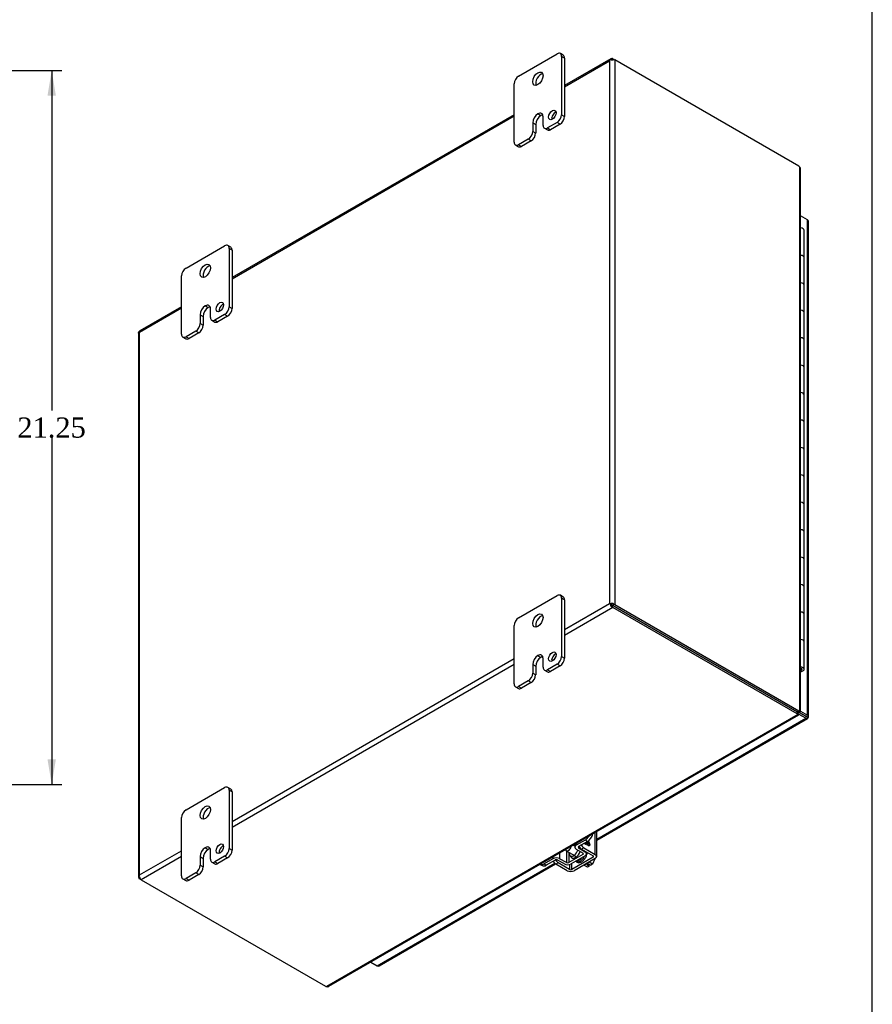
# Model space of a CAD drawing. Header units: inches. Extents: x 0 to 120, y -1 to 80.
# Tile 61 of 64: x 94 to 120, y 22 to 51. Entities that reach past the tile are written whole.
import ezdxf
from ezdxf.enums import TextEntityAlignment as Align

# ---------------------------------------------------------------- set-up
doc = ezdxf.new("R2010")
doc.units = ezdxf.units.IN
doc.header["$MEASUREMENT"] = 0
for name, color, linetype in [('COM51497', 7, 'Continuous'), ('COM51498', 7, 'Continuous'), ('COM55380', 7, 'Continuous'), ('COM55430', 7, 'Continuous'), ('COM55516', 7, 'Continuous'), ('Default', 7, 'Continuous'), ('FET07752', 7, 'Continuous'), ('SCC19011', 7, 'Continuous'), ('SPR20280', 7, 'Continuous'), ('WAF25367', 7, 'Continuous')]:
    doc.layers.add(name, color=color, linetype=linetype)
doc.styles.add('SEACAD_Times_New_Roman', font='times.ttf')
doc.dimstyles.new('HAMMOND_(STH_-_120x80)', dxfattribs={"dimtxt": 0.6, "dimasz": 0.75, "dimexe": 0.3, "dimexo": 0.3, "dimgap": 0.15, "dimtad": 0, "dimtih": 1, "dimtoh": 1, "dimzin": 0, "dimdsep": 46, "dimtxsty": 'SEACAD_Times_New_Roman', "dimblk1": '_SE_FILLED', "dimblk2": '_SE_FILLED', "dimsah": 1, "dimcen": 0.3, "dimadec": 0, "dimazin": 0, "dimtfac": 0.8, "dimtofl": 0, "dimtmove": 1, "dimatfit": 3, "dimfxl": 1, "dimtolj": 1, "dimtzin": 0, "dimarcsym": 0})

# ---------------------------------------------------------------- blocks, each defined once
blk = doc.blocks.new('SE1')
at = {"layer": 'COM51497', "color": 7, "linetype": 'Continuous'}
for p, q in [((111.497, 26.552), (111.497, 27.209)), ((111.539, 26.493), (111.539, 27.233)), ((111.156, 26.749), (111.089, 26.71)), ((111.089, 26.71), (111.43, 26.513)), ((111.156, 26.749), (111.497, 26.552)), ((111.29, 26.813), (111.288, 26.838)), ((111.43, 26.474), (110.799, 26.11)), ((111.497, 26.435), (110.867, 26.071)), ((111.43, 26.513), (111.43, 26.474)), ((110.39, 26.307), (110.323, 26.268)), ((110.664, 26.071), (110.323, 26.268)), ((110.732, 26.11), (110.39, 26.307)), ((110.732, 26.257), (110.732, 26.11)), ((110.799, 26.11), (110.799, 26.288))]:
    blk.add_line(p, q, dxfattribs=at)
for centre, major_axis, start_param, end_param in [((111.089, 26.812), (0.062, -0.108), 4.489942, 5.497787), ((111.156, 26.851), (-0.062, 0.108), 1.348349, 2.356194), ((110.39, 26.409), (-0.062, 0.108), 1.365726, 2.356194), ((111.115, 26.528), (0.07, 0.122), 3.936158, 4.423993), ((111.396, 26.493), (-0.048, 0), 2.356194, 3.926991), ((111.396, 26.493), (-0.143, 0), 2.356194, 3.926991), ((110.323, 26.37), (0.062, -0.108), 4.489942, 5.497787), ((110.766, 26.13), (-0.048, 0), 0.785398, 2.356194), ((110.766, 26.13), (-0.143, 0), 0.785398, 2.356194)]:
    blk.add_ellipse(centre, major_axis=major_axis, ratio=0.57735, start_param=start_param, end_param=end_param, dxfattribs=at)
for points, knots in [([(111.248, 26.941), (111.256, 26.931), (111.262, 26.92), (111.265, 26.909), (111.269, 26.899), (111.271, 26.889), (111.271, 26.863), (111.266, 26.852), (111.255, 26.847), (111.245, 26.841), (111.231, 26.843), (111.204, 26.859), (111.194, 26.868), (111.185, 26.879), (111.181, 26.883), (111.177, 26.888), (111.174, 26.893)], [0, 0, 0, 0, 0.0478484, 0.0478484, 0.0478484, 0.0912335, 0.0912335, 0.1674673, 0.1674673, 0.1674673, 0.2514891, 0.2514891, 0.3073077, 0.3073077, 0.3073077, 0.3305068, 0.3305068, 0.3305068, 0.3305068]), ([(111.188, 26.901), (111.195, 26.892), (111.203, 26.885), (111.226, 26.872), (111.235, 26.87), (111.242, 26.874), (111.249, 26.877), (111.252, 26.884), (111.252, 26.907), (111.249, 26.918), (111.242, 26.93), (111.241, 26.931), (111.241, 26.931)], [0.3977289, 0.3977289, 0.3977289, 0.3977289, 0.5092001, 0.5092001, 0.6399321, 0.6399321, 0.6399321, 0.7628124, 0.7628124, 0.8814062, 0.8814062, 0.8858167, 0.8858167, 0.8858167, 0.8858167]), ([(111.188, 26.901), (111.194, 26.892), (111.203, 26.884), (111.225, 26.872), (111.234, 26.87), (111.241, 26.873), (111.243, 26.874), (111.245, 26.876), (111.247, 26.878)], [0.3977289, 0.3977289, 0.3977289, 0.3977289, 0.5092001, 0.5092001, 0.6399321, 0.6399321, 0.6399321, 0.6789667, 0.6789667, 0.6789667, 0.6789667]), ([(111.247, 26.941), (111.255, 26.93), (111.261, 26.92), (111.265, 26.909), (111.268, 26.898), (111.27, 26.888), (111.27, 26.866), (111.267, 26.856), (111.26, 26.85)], [0, 0, 0, 0, 0.0478484, 0.0478484, 0.0478484, 0.0912335, 0.0912335, 0.1520886, 0.1520886, 0.1520886, 0.1520886]), ([(111.288, 26.838), (111.296, 26.836), (111.302, 26.835), (111.306, 26.837), (111.312, 26.84), (111.315, 26.847), (111.315, 26.864), (111.313, 26.872), (111.31, 26.881), (111.305, 26.891), (111.297, 26.901), (111.288, 26.911), (111.279, 26.921), (111.265, 26.931), (111.248, 26.941)], [0, 0, 0, 0, 0.153649, 0.153649, 0.153649, 0.336794, 0.336794, 0.482815, 0.482815, 0.482815, 0.688895, 0.688895, 0.688895, 1, 1, 1, 1]), ([(111.262, 26.956), (111.284, 26.941), (111.301, 26.924), (111.313, 26.907), (111.326, 26.887), (111.333, 26.866), (111.333, 26.829), (111.329, 26.818), (111.321, 26.813), (111.314, 26.807), (111.303, 26.807), (111.29, 26.813)], [0.6790977, 0.6790977, 0.6790977, 0.6790977, 0.7740136, 0.7740136, 0.7740136, 0.8654722, 0.8654722, 0.932923, 0.932923, 0.932923, 1, 1, 1, 1]), ([(111.262, 26.956), (111.284, 26.94), (111.301, 26.924), (111.312, 26.906), (111.325, 26.886), (111.332, 26.866), (111.332, 26.829), (111.328, 26.818), (111.321, 26.812), (111.318, 26.811), (111.316, 26.81), (111.313, 26.809)], [0.6795626, 0.6795626, 0.6795626, 0.6795626, 0.7740136, 0.7740136, 0.7740136, 0.8654722, 0.8654722, 0.932923, 0.932923, 0.932923, 0.9515688, 0.9515688, 0.9515688, 0.9515688]), ([(111.287, 26.838), (111.295, 26.835), (111.302, 26.835), (111.305, 26.837), (111.307, 26.838), (111.309, 26.839), (111.311, 26.841)], [0, 0, 0, 0, 0.1536487, 0.1536487, 0.1536487, 0.2165078, 0.2165078, 0.2165078, 0.2165078])]:
    blk.add_open_spline(points, degree=3, knots=knots, dxfattribs=at)
at = {"layer": 'COM51498', "color": 7, "linetype": 'Continuous'}
for p, q in [((111.196, 26.983), (110.933, 26.831)), ((111.263, 26.945), (111.196, 26.983)), ((110.891, 26.859), (110.891, 26.773)), ((110.931, 26.716), (111.132, 26.595)), ((110.933, 26.883), (110.933, 26.831)), ((110.999, 26.792), (110.999, 26.754)), ((110.999, 26.754), (111.2, 26.634)), ((111.263, 26.945), (111, 26.793)), ((110.235, 26.429), (109.972, 26.277)), ((110.303, 26.39), (110.039, 26.238)), ((110.235, 26.481), (110.235, 26.429)), ((110.578, 26.274), (110.37, 26.39)), ((110.436, 26.596), (110.436, 26.43)), ((110.644, 26.314), (110.436, 26.43)), ((110.644, 26.659), (110.644, 26.314)), ((110.711, 26.62), (110.711, 26.314)), ((111.131, 26.557), (110.711, 26.314)), ((110.757, 26.509), (110.809, 26.479)), ((111.198, 26.518), (110.778, 26.275)), ((111.131, 26.596), (111.131, 26.557)), ((111.2, 26.646), (111.2, 26.634)), ((111.24, 26.576), (111.24, 26.623)), ((109.854, 26.26), (109.914, 26.226)), ((109.972, 26.277), (110.039, 26.238))]:
    blk.add_line(p, q, dxfattribs=at)
for centre, major_axis, start_param, end_param in [((111.196, 27.188), (-0.125, -0.217), 0.785398, 1.512746), ((111.263, 27.149), (0.125, 0.217), 3.926991, 5.122069), ((110.854, 26.678), (-0.098, -0.169), 0, 1.937133), ((110.854, 26.678), (-0.098, -0.169), 3.658319, 4.036436), ((111.034, 26.773), (0.143, 0), 2.356194, 3.909538), ((111.034, 26.773), (0.048, 0), 2.356194, 3.909538), ((110.336, 26.371), (0.143, 0), 0.802851, 2.356194), ((110.336, 26.371), (0.048, 0), 0.802851, 2.356194), ((110.854, 26.678), (-0.098, -0.169), 5.388342, 6.283185), ((110.921, 26.64), (0.097, 0.169), 3.906326, 5.072215), ((111.097, 26.576), (-0.048, 0), 2.356194, 3.909538), ((111.097, 26.576), (-0.143, 0), 2.356194, 3.909538), ((109.972, 26.481), (0.125, 0.217), 3.199643, 3.926991), ((110.039, 26.442), (0.125, 0.217), 3.141593, 3.926991), ((110.677, 26.334), (0.143, 0), 3.944444, 5.497787), ((110.677, 26.334), (0.048, 0), 3.944444, 5.497787)]:
    blk.add_ellipse(centre, major_axis=major_axis, ratio=0.57735, start_param=start_param, end_param=end_param, dxfattribs=at)
at = {"layer": 'COM55380', "color": 7, "linetype": 'Continuous'}
for p, q in [((111.956, 50.232), (110.584, 49.44)), ((110.584, 49.404), (111.922, 50.176)), ((111.922, 50.176), (111.922, 34.023)), ((112.001, 50.244), (112.01, 50.208)), ((112.024, 50.235), (112.075, 50.206)), ((117.555, 47.041), (112.075, 50.206)), ((112.075, 50.206), (112.075, 33.993)), ((109.081, 48.573), (100.684, 43.725)), ((100.684, 43.688), (109.081, 48.536)), ((117.579, 47.023), (117.579, 30.82)), ((117.61, 30.802), (117.61, 46.953)), ((97.932, 42.099), (99.182, 42.821)), ((99.182, 42.857), (97.943, 42.142)), ((97.901, 42.069), (97.901, 25.889)), ((97.932, 25.946), (97.932, 42.099)), ((110.584, 33.25), (111.922, 34.023)), ((111.973, 33.993), (111.922, 34.023)), ((112.049, 34.004), (112.016, 33.969)), ((112.024, 33.905), (110.584, 33.074)), ((112.001, 33.922), (112.016, 33.968)), ((112.016, 33.968), (112.015, 33.969)), ((112.016, 33.969), (112.015, 33.969)), ((112.016, 33.969), (112.024, 33.964)), ((112.016, 33.968), (112.024, 33.964)), ((112.024, 33.964), (117.504, 30.8)), ((117.504, 30.8), (112.024, 33.964)), ((117.504, 30.741), (112.024, 33.905)), ((112.075, 33.993), (117.555, 30.829)), ((100.684, 27.535), (109.081, 32.383)), ((109.081, 32.206), (100.684, 27.358)), ((117.504, 30.8), (117.555, 30.829)), ((117.504, 30.8), (117.504, 30.741)), ((117.524, 30.784), (117.524, 30.725)), ((117.528, 30.791), (117.579, 30.82)), ((117.579, 30.795), (117.57, 30.8)), ((117.578, 30.802), (117.609, 30.804)), ((117.524, 30.725), (103.492, 22.624)), ((103.568, 22.631), (117.555, 30.707)), ((117.545, 30.737), (117.536, 30.743)), ((117.539, 30.735), (117.553, 30.707)), ((97.932, 25.946), (99.182, 26.667)), ((99.182, 26.491), (97.983, 25.799)), ((97.913, 25.843), (97.949, 25.854)), ((97.983, 25.799), (97.932, 25.828)), ((97.983, 25.799), (103.464, 22.635))]:
    blk.add_line(p, q, dxfattribs=at)
for centre, radius, start, end in [((117.528, 46.959), 0.0821, 6.8927, 51.6499), ((117.487, 46.954), 0.123, 359.5787, 6.8242), ((117.716, 30.816), 0.195, 191.4405, 204.7226), ((117.596, 30.608), 0.195, 95.2774, 108.5595), ((117.552, 30.733), 0.0914, 51.3768, 73.1508), ((117.59, 30.797), 0.0977, 227.5595, 247.9128), ((103.522, 22.7), 0.0821, 248.3501, 293.1073), ((103.506, 22.737), 0.123, 293.1758, 300.4213)]:
    blk.add_arc(centre, radius, start, end, dxfattribs=at)
for centre, major_axis, ratio, start_param, end_param in [((111.998, 50.132), (0.076, 0.132), 0.578244, 1.255497, 1.571573), ((111.998, 50.132), (0.076, 0.132), 0.578244, 1.253943, 1.570019), ((112.024, 50.147), (-0.054, 0.0935), 0.57735, 5.497787, 5.796063), ((111.998, 50.161), (0.108, 0), 0.57735, 0.785398, 1.083674), ((117.555, 46.96), (-0.05, 0.0866), 0.57735, 5.157016, 5.497787), ((98.009, 42.055), (-0.108, 0.062), 0.001341, -0.784626, -0.46855), ((98.009, 42.055), (-0.108, 0.062), 0.001341, 0.46855, 0.784626), ((111.998, 33.979), (-0.108, 0.062), 0.001341, 0.784626, 1.100702), ((111.998, 33.979), (-0.108, 0.062), 0.001341, -1.100702, -0.784626), ((111.998, 33.949), (0.108, 0), 0.57735, 0.785398, 1.083674), ((111.998, 33.979), (-0.0359, 0.0208), 0.001341, 0.784626, 1.340728), ((111.998, 33.979), (-0.036, 0.0207), 0.001341, -1.340728, -0.784626), ((112.024, 33.993), (0.054, -0.0935), 0.57735, 5.199511, 5.497787), ((111.998, 33.979), (0.0359, -0.0208), 0.001341, -1.096604, -0.78617), ((111.998, 33.979), (0.036, -0.0207), 0.001341, 0.78617, 1.096604), ((117.504, 30.881), (0.05, -0.0866), 0.57735, 5.497787, 5.838558), ((117.433, 30.759), (0.1, 0), 0.57735, 0.444627, 0.785398), ((117.555, 30.911), (0.05, -0.0866), 0.57735, 5.497787, 5.838558), ((117.433, 30.7), (0.1, 0), 0.57735, 0.444627, 0.785398), ((98.009, 25.902), (-0.076, -0.132), 0.578244, 4.713166, 5.029242), ((98.009, 25.902), (-0.076, -0.132), 0.578244, 4.711612, 5.027688), ((98.009, 25.873), (-0.108, 0), 0.57735, 0.487122, 0.785398), ((97.983, 25.887), (0.054, -0.0935), 0.57735, 5.199511, 5.497787), ((103.535, 22.676), (-0.1, 0), 0.57735, 0.785398, 1.126169)]:
    blk.add_ellipse(centre, major_axis=major_axis, ratio=ratio, start_param=start_param, end_param=end_param, dxfattribs=at)
for points, knots in [([(112.001, 50.244), (111.996, 50.243), (111.992, 50.242), (111.983, 50.241), (111.979, 50.24), (111.971, 50.238), (111.968, 50.237), (111.961, 50.235), (111.958, 50.234), (111.951, 50.23), (111.948, 50.227), (111.946, 50.222), (111.946, 50.22), (111.946, 50.217), (111.947, 50.216), (111.949, 50.215)], [0, 0, 0, 0, 0.125, 0.125, 0.25, 0.25, 0.375, 0.375, 0.5, 0.5, 0.75, 0.75, 0.875, 0.875, 1, 1, 1, 1]), ([(111.949, 50.215), (111.952, 50.213), (111.956, 50.212), (111.963, 50.21), (111.968, 50.209), (111.976, 50.208), (111.981, 50.208), (111.99, 50.207), (111.995, 50.207), (112.009, 50.207), (112.019, 50.208), (112.031, 50.209), (112.036, 50.21), (112.043, 50.213), (112.046, 50.214), (112.049, 50.217)], [0, 0, 0, 0, 0.125, 0.125, 0.25, 0.25, 0.375, 0.375, 0.5, 0.5, 0.75, 0.75, 0.875, 0.875, 1, 1, 1, 1]), ([(97.901, 42.068), (97.901, 42.073), (97.902, 42.079), (97.905, 42.09), (97.906, 42.094), (97.909, 42.102), (97.911, 42.106), (97.912, 42.111)], [0.5132565, 0.5132565, 0.5132565, 0.5132565, 0.75, 0.75, 0.875, 0.875, 1, 1, 1, 1]), ([(97.913, 42.111), (97.916, 42.115), (97.919, 42.118), (97.924, 42.125), (97.927, 42.128), (97.932, 42.133), (97.935, 42.136), (97.94, 42.14), (97.942, 42.141), (97.944, 42.143)], [0, 0, 0, 0, 0.125, 0.125, 0.25, 0.25, 0.375, 0.375, 0.486229, 0.486229, 0.486229, 0.486229]), ([(111.949, 34.007), (111.947, 34.002), (111.946, 33.998), (111.946, 33.988), (111.946, 33.984), (111.947, 33.974), (111.948, 33.97), (111.951, 33.961), (111.954, 33.956), (111.961, 33.944), (111.967, 33.937), (111.979, 33.929), (111.983, 33.927), (111.992, 33.923), (111.996, 33.922), (112.001, 33.922)], [0, 0, 0, 0, 0.125, 0.125, 0.25, 0.25, 0.375, 0.375, 0.5, 0.5, 0.75, 0.75, 0.875, 0.875, 1, 1, 1, 1]), ([(112.049, 34.004), (112.046, 34.008), (112.043, 34.012), (112.036, 34.018), (112.031, 34.02), (112.023, 34.024), (112.018, 34.026), (112.009, 34.028), (112.004, 34.028), (111.99, 34.029), (111.981, 34.027), (111.968, 34.022), (111.964, 34.019), (111.956, 34.014), (111.952, 34.011), (111.949, 34.007)], [0, 0, 0, 0, 0.125, 0.125, 0.25, 0.25, 0.375, 0.375, 0.5, 0.5, 0.75, 0.75, 0.875, 0.875, 1, 1, 1, 1]), ([(111.99, 33.983), (111.989, 33.98), (111.99, 33.977), (111.993, 33.972), (111.995, 33.97), (112.001, 33.968), (112.004, 33.968), (112.009, 33.968), (112.012, 33.968), (112.015, 33.969)], [0, 0, 0, 0, 0.25, 0.25, 0.5, 0.5, 0.75, 0.75, 1, 1, 1, 1]), ([(112.015, 33.969), (112.014, 33.972), (112.013, 33.974), (112.01, 33.979), (112.008, 33.982), (112.004, 33.985), (112.001, 33.987), (111.995, 33.987), (111.992, 33.985), (111.99, 33.983)], [0, 0, 0, 0, 0.25, 0.25, 0.5, 0.5, 0.75, 0.75, 1, 1, 1, 1]), ([(117.522, 30.771), (117.524, 30.773), (117.525, 30.774), (117.526, 30.779), (117.525, 30.781), (117.524, 30.784)], [0, 0, 0, 0, 0.5, 0.5, 1, 1, 1, 1]), ([(117.534, 30.793), (117.534, 30.792), (117.533, 30.792), (117.532, 30.792), (117.53, 30.791), (117.529, 30.791), (117.528, 30.791)], [0.5736269, 0.5736269, 0.5736269, 0.5736269, 0.6499752, 0.7697258, 0.8863272, 1, 1, 1, 1]), ([(117.579, 30.795), (117.59, 30.795), (117.599, 30.796), (117.61, 30.799), (117.612, 30.802), (117.609, 30.804)], [0, 0, 0, 0, 0.5, 0.5, 1, 1, 1, 1]), ([(117.556, 30.708), (117.557, 30.709), (117.557, 30.711), (117.555, 30.719), (117.552, 30.728), (117.545, 30.737)], [0.2499834, 0.2499834, 0.2499834, 0.2499834, 0.5, 0.5, 1, 1, 1, 1]), ([(97.912, 25.903), (97.911, 25.904), (97.909, 25.904), (97.906, 25.903), (97.905, 25.902), (97.903, 25.9), (97.902, 25.898), (97.901, 25.894), (97.901, 25.891), (97.901, 25.883), (97.902, 25.876), (97.906, 25.865), (97.907, 25.861), (97.91, 25.852), (97.912, 25.848), (97.913, 25.843)], [0, 0, 0, 0, 0.125, 0.125, 0.25, 0.25, 0.375, 0.375, 0.5, 0.5, 0.75, 0.75, 0.875, 0.875, 1, 1, 1, 1]), ([(97.961, 25.816), (97.962, 25.819), (97.962, 25.823), (97.96, 25.83), (97.958, 25.834), (97.955, 25.842), (97.953, 25.847), (97.949, 25.855), (97.947, 25.859), (97.94, 25.871), (97.935, 25.879), (97.927, 25.89), (97.924, 25.893), (97.919, 25.899), (97.916, 25.901), (97.913, 25.903)], [0, 0, 0, 0, 0.125, 0.125, 0.25, 0.25, 0.375, 0.375, 0.5, 0.5, 0.75, 0.75, 0.875, 0.875, 1, 1, 1, 1])]:
    blk.add_open_spline(points, degree=3, knots=knots, dxfattribs=at)
for points in [[(111.99, 33.983), (111.978, 33.99), (111.964, 33.999), (111.949, 34.007)], [(111.99, 33.983), (111.978, 33.99), (111.964, 33.999), (111.949, 34.007)], [(117.553, 30.707), (117.554, 30.706), (117.555, 30.706), (117.555, 30.707)]]:
    blk.add_open_spline(points, degree=3, dxfattribs=at)
at = {"layer": 'COM55430', "color": 7, "linetype": 'Continuous'}
for p, q in [((117.816, 45.444), (117.61, 45.562)), ((117.816, 30.697), (117.816, 45.444)), ((117.847, 30.653), (117.847, 45.4)), ((117.283, 30.928), (117.283, 30.928)), ((117.299, 30.918), (117.299, 30.919)), ((117.544, 30.795), (117.765, 30.668)), ((117.765, 30.668), (117.544, 30.795)), ((117.61, 30.816), (117.816, 30.697)), ((111.539, 27.015), (117.765, 30.609)), ((111.539, 26.978), (117.819, 30.604)), ((117.765, 30.609), (117.547, 30.735)), ((117.765, 30.668), (117.765, 30.668)), ((117.765, 30.668), (117.765, 30.668)), ((117.765, 30.668), (117.816, 30.638)), ((117.837, 30.626), (117.765, 30.668)), ((117.837, 30.626), (117.765, 30.668)), ((105.006, 23.243), (110.291, 26.294)), ((105.06, 23.237), (110.317, 26.272)), ((104.816, 23.352), (105.006, 23.243))]:
    blk.add_line(p, q, dxfattribs=at)
for centre, major_axis, ratio, start_param, end_param in [((117.739, 45.4), (-0.108, 0), 0.57735, 3.141593, 3.926991), ((117.739, 30.682), (-0.036, 0.0207), 0.000948, 2.356741, 3.927537), ((117.739, 30.682), (-0.036, 0.0208), 0.000948, 2.355648, 3.926445), ((117.765, 30.697), (-0.054, 0.0935), 0.57735, 2.356194, 3.587154), ((117.739, 30.653), (-0.108, 0), 0.57735, 2.696031, 3.926991), ((117.739, 30.682), (0.108, -0.062), 0.000948, -0.784852, -0.445015), ((117.739, 30.682), (0.108, -0.062), 0.000948, 0.445015, 0.784852), ((105.006, 23.331), (-0.054, 0.0935), 0.57735, 2.356194, 3.141593)]:
    blk.add_ellipse(centre, major_axis=major_axis, ratio=ratio, start_param=start_param, end_param=end_param, dxfattribs=at)
at = {"layer": 'COM55516', "color": 7, "linetype": 'Continuous'}
for p, q in [((117.716, 44.318), (117.716, 45.134)), ((117.716, 43.501), (117.716, 44.318)), ((117.716, 42.685), (117.716, 43.501)), ((117.716, 41.868), (117.716, 42.685)), ((117.716, 41.052), (117.716, 41.868)), ((117.716, 40.235), (117.716, 41.052)), ((117.716, 39.419), (117.716, 40.235)), ((117.716, 38.602), (117.716, 39.419)), ((117.716, 37.786), (117.716, 38.602)), ((117.716, 36.969), (117.716, 37.786)), ((117.716, 36.153), (117.716, 36.969)), ((117.716, 35.336), (117.716, 36.153)), ((117.716, 34.52), (117.716, 35.336)), ((117.716, 33.703), (117.716, 34.52)), ((117.716, 32.887), (117.716, 33.703)), ((117.716, 32.07), (117.716, 32.887)), ((117.61, 32.032), (117.638, 32.048)), ((117.682, 32.022), (117.61, 31.981)), ((117.638, 32.048), (117.638, 32.052)), ((117.649, 32.07), (117.649, 32.083))]:
    blk.add_line(p, q, dxfattribs=at)
for centre, major_axis, start_param, end_param in [((117.599, 45.134), (-0.117, 0), 3.141593, 4.617148), ((117.599, 44.318), (0.117, 0), 0, 1.475555), ((117.599, 44.318), (-0.117, 0), 3.141593, 4.617148), ((117.599, 43.501), (0.117, 0), 0, 1.475555), ((117.599, 43.501), (-0.117, 0), 3.141593, 4.617148), ((117.599, 42.685), (0.117, 0), 0, 1.475555), ((117.599, 42.685), (-0.117, 0), 3.141593, 4.617148), ((117.599, 41.868), (0.117, 0), 0, 1.475555), ((117.599, 41.868), (-0.117, 0), 3.141593, 4.617148), ((117.599, 41.052), (0.117, 0), 0, 1.475555), ((117.599, 41.052), (-0.117, 0), 3.141593, 4.617148), ((117.599, 40.235), (0.117, 0), 0, 1.475555), ((117.599, 40.235), (-0.117, 0), 3.141593, 4.617148), ((117.599, 39.419), (0.117, 0), 0, 1.475555), ((117.599, 39.419), (-0.117, 0), 3.141593, 4.617148), ((117.599, 38.602), (0.117, 0), 0, 1.475555), ((117.599, 38.602), (-0.117, 0), 3.141593, 4.617148), ((117.599, 37.786), (0.117, 0), 0, 1.475555), ((117.599, 37.786), (-0.117, 0), 3.141593, 4.617148), ((117.599, 36.969), (0.117, 0), 0, 1.475555), ((117.599, 36.969), (-0.117, 0), 3.141593, 4.617148), ((117.599, 36.153), (0.117, 0), 0, 1.475555), ((117.599, 36.153), (-0.117, 0), 3.141593, 4.617148), ((117.599, 35.336), (0.117, 0), 0, 1.475555), ((117.599, 35.336), (-0.117, 0), 3.141593, 4.617148), ((117.599, 34.52), (0.117, 0), 0, 1.475555), ((117.599, 34.52), (-0.117, 0), 3.141593, 4.617148), ((117.599, 33.703), (0.117, 0), 0, 1.475555), ((117.599, 33.703), (-0.117, 0), 3.141593, 4.617148), ((117.599, 32.887), (0.117, 0), 0, 1.475555), ((117.599, 32.887), (-0.117, 0), 3.141593, 4.617148), ((117.599, 32.07), (0.117, 0), -0.785398, 1.475555), ((117.599, 32.07), (0.055, 0), -0.785398, 1.367093), ((117.599, 32.07), (0.05, 0), 0, 1.34639), ((117.599, 32.07), (0.05, 0), 4.936795, 6.283185)]:
    blk.add_ellipse(centre, major_axis=major_axis, ratio=0.57735, start_param=start_param, end_param=end_param, dxfattribs=at)
at = {"layer": 'FET07752', "color": 7, "linetype": 'Continuous'}
for p, q in [((109.214, 49.722), (110.363, 50.385)), ((110.545, 50.343), (110.457, 50.394)), ((110.496, 50.309), (110.496, 48.573)), ((110.584, 50.258), (110.496, 50.309)), ((110.584, 50.258), (110.584, 48.522)), ((109.081, 47.757), (109.081, 49.492)), ((109.789, 48.599), (109.788, 48.598)), ((109.788, 48.598), (109.877, 48.547)), ((109.789, 48.599), (109.877, 48.548)), ((109.877, 48.548), (109.877, 48.547)), ((109.943, 48.254), (109.943, 48.51)), ((110.496, 48.573), (110.584, 48.522)), ((109.634, 48.331), (109.634, 48.076)), ((109.634, 48.331), (109.723, 48.28)), ((109.634, 48.076), (109.723, 48.025)), ((109.723, 48.28), (109.723, 48.025)), ((109.982, 48.169), (110.07, 48.118)), ((110.363, 48.344), (110.076, 48.178)), ((110.076, 48.178), (110.164, 48.127)), ((110.451, 48.293), (110.164, 48.127)), ((110.451, 48.293), (110.363, 48.344)), ((109.502, 47.847), (109.214, 47.68)), ((109.59, 47.796), (109.302, 47.629)), ((109.59, 47.796), (109.502, 47.847)), ((109.12, 47.671), (109.209, 47.62)), ((109.214, 47.68), (109.302, 47.629)), ((99.314, 44.006), (100.464, 44.67)), ((100.646, 44.628), (100.557, 44.679)), ((100.596, 44.593), (100.596, 42.858)), ((100.684, 44.542), (100.596, 44.593)), ((100.684, 44.542), (100.684, 42.807)), ((99.182, 42.042), (99.182, 43.777)), ((99.889, 42.883), (99.889, 42.883)), ((99.889, 42.883), (99.978, 42.832)), ((99.889, 42.883), (99.977, 42.832)), ((99.978, 42.832), (99.977, 42.832)), ((100.043, 42.539), (100.043, 42.794)), ((100.596, 42.858), (100.684, 42.807)), ((99.735, 42.616), (99.735, 42.361)), ((99.735, 42.616), (99.823, 42.565)), ((99.823, 42.565), (99.823, 42.31)), ((100.464, 42.628), (100.176, 42.462)), ((100.552, 42.577), (100.264, 42.411)), ((100.552, 42.577), (100.464, 42.628)), ((99.735, 42.361), (99.823, 42.31)), ((100.082, 42.453), (100.171, 42.402)), ((100.176, 42.462), (100.264, 42.411)), ((99.221, 41.956), (99.309, 41.905)), ((99.602, 42.131), (99.314, 41.965)), ((99.314, 41.965), (99.403, 41.914)), ((99.691, 42.08), (99.403, 41.914)), ((99.691, 42.08), (99.602, 42.131)), ((109.214, 33.596), (110.363, 34.259)), ((110.545, 34.218), (110.457, 34.269)), ((110.496, 34.183), (110.496, 32.448)), ((110.584, 34.132), (110.496, 34.183)), ((110.584, 34.132), (110.584, 32.397)), ((109.081, 31.631), (109.081, 33.366)), ((109.789, 32.473), (109.788, 32.473)), ((109.788, 32.473), (109.877, 32.422)), ((109.789, 32.473), (109.877, 32.422)), ((109.877, 32.422), (109.877, 32.422)), ((109.943, 32.129), (109.943, 32.384)), ((110.496, 32.448), (110.584, 32.397)), ((109.634, 32.206), (109.634, 31.95)), ((109.634, 32.206), (109.723, 32.155)), ((109.634, 31.95), (109.723, 31.899)), ((109.723, 32.155), (109.723, 31.899)), ((109.982, 32.043), (110.07, 31.992)), ((110.363, 32.218), (110.076, 32.052)), ((110.076, 32.052), (110.164, 32.001)), ((110.451, 32.167), (110.164, 32.001)), ((110.451, 32.167), (110.363, 32.218)), ((109.502, 31.721), (109.214, 31.555)), ((109.59, 31.67), (109.302, 31.504)), ((109.59, 31.67), (109.502, 31.721)), ((109.12, 31.545), (109.209, 31.494)), ((109.214, 31.555), (109.302, 31.504)), ((99.314, 27.88), (100.464, 28.544)), ((100.646, 28.502), (100.557, 28.553)), ((100.596, 28.467), (100.596, 26.732)), ((100.684, 28.416), (100.596, 28.467)), ((100.684, 28.416), (100.684, 26.681)), ((99.182, 25.916), (99.182, 27.651)), ((99.889, 26.757), (99.889, 26.757)), ((99.889, 26.757), (99.978, 26.706)), ((99.889, 26.757), (99.977, 26.706)), ((99.978, 26.706), (99.977, 26.706)), ((100.043, 26.413), (100.043, 26.668)), ((100.596, 26.732), (100.684, 26.681)), ((99.735, 26.49), (99.735, 26.235)), ((99.735, 26.49), (99.823, 26.439)), ((99.823, 26.439), (99.823, 26.184)), ((100.464, 26.503), (100.176, 26.337)), ((100.552, 26.452), (100.264, 26.286)), ((100.552, 26.452), (100.464, 26.503)), ((99.735, 26.235), (99.823, 26.184)), ((100.082, 26.327), (100.171, 26.276)), ((100.176, 26.337), (100.264, 26.286)), ((99.221, 25.83), (99.309, 25.779)), ((99.602, 26.005), (99.314, 25.839)), ((99.314, 25.839), (99.403, 25.788)), ((99.691, 25.954), (99.403, 25.788)), ((99.691, 25.954), (99.602, 26.005))]:
    blk.add_line(p, q, dxfattribs=at)
for centre, major_axis, start_param, end_param in [((110.363, 50.232), (-0.094, -0.162), 2.356194, 3.926991), ((110.451, 50.181), (-0.094, -0.162), 2.356194, 3.141593), ((109.214, 49.569), (0.094, 0.162), 0.785398, 2.356194), ((109.877, 49.594), (0.109, 0.189), 0.415952, 2.725641), ((109.789, 48.421), (-0.109, -0.189), 2.356194, 3.926991), ((110.308, 48.516), (0.078, 0.135), 0.601264, 2.540328), ((109.788, 48.42), (0.109, 0.189), 0.785398, 2.356194), ((109.877, 48.369), (0.109, 0.189), 0.785398, 2.356194), ((109.877, 48.37), (-0.109, -0.189), 3.559065, 3.926991), ((110.363, 48.497), (-0.094, -0.162), 0.785398, 2.356194), ((110.451, 48.446), (0.094, 0.162), 3.926991, 5.497787), ((109.502, 48), (-0.094, -0.162), 0.785398, 2.356194), ((110.076, 48.331), (0.094, 0.162), 2.356194, 3.926991), ((110.164, 48.28), (0.094, 0.162), 3.141593, 3.926991), ((109.59, 47.949), (0.094, 0.162), 3.926991, 5.497787), ((109.214, 47.834), (0.094, 0.162), 2.356194, 3.926991), ((109.302, 47.783), (0.094, 0.162), 3.141593, 3.926991), ((100.464, 44.517), (-0.094, -0.162), 2.356194, 3.926991), ((100.552, 44.465), (-0.094, -0.162), 2.356194, 3.141593), ((99.314, 43.853), (0.094, 0.162), 0.785398, 2.356194), ((99.977, 43.879), (0.109, 0.189), 0.415952, 2.725641), ((99.889, 42.705), (0.109, 0.189), 0.785398, 2.356194), ((99.977, 42.654), (0.109, 0.189), 0.785398, 2.356194), ((99.889, 42.705), (-0.109, -0.189), 2.356194, 3.926991), ((99.978, 42.654), (-0.109, -0.189), 3.559065, 3.926991), ((100.408, 42.801), (0.078, 0.135), 0.601264, 2.540328), ((100.464, 42.781), (-0.094, -0.162), 0.785398, 2.356194), ((100.552, 42.73), (0.094, 0.162), 3.926991, 5.497787), ((100.176, 42.616), (0.094, 0.162), 2.356194, 3.926991), ((99.602, 42.284), (-0.094, -0.162), 0.785398, 2.356194), ((99.691, 42.233), (0.094, 0.162), 3.926991, 5.497787), ((100.264, 42.564), (0.094, 0.162), 3.141593, 3.926991), ((99.314, 42.118), (0.094, 0.162), 2.356194, 3.926991), ((99.403, 42.067), (0.094, 0.162), 3.141593, 3.926991), ((110.363, 34.106), (-0.094, -0.162), 2.356194, 3.926991), ((110.451, 34.055), (-0.094, -0.162), 2.356194, 3.141593), ((109.214, 33.443), (0.094, 0.162), 0.785398, 2.356194), ((109.877, 33.468), (0.109, 0.189), 0.415952, 2.725641), ((109.788, 32.295), (0.109, 0.189), 0.785398, 2.356194), ((109.877, 32.244), (0.109, 0.189), 0.785398, 2.356194), ((109.789, 32.295), (-0.109, -0.189), 2.356194, 3.926991), ((109.877, 32.244), (-0.109, -0.189), 3.559065, 3.926991), ((110.308, 32.39), (0.078, 0.135), 0.601264, 2.540328), ((110.363, 32.371), (-0.094, -0.162), 0.785398, 2.356194), ((110.451, 32.32), (0.094, 0.162), 3.926991, 5.497787), ((109.502, 31.874), (-0.094, -0.162), 0.785398, 2.356194), ((110.076, 32.205), (0.094, 0.162), 2.356194, 3.926991), ((110.164, 32.154), (0.094, 0.162), 3.141593, 3.926991), ((109.59, 31.823), (0.094, 0.162), 3.926991, 5.497787), ((109.214, 31.708), (0.094, 0.162), 2.356194, 3.926991), ((109.302, 31.657), (0.094, 0.162), 3.141593, 3.926991), ((100.464, 28.391), (-0.094, -0.162), 2.356194, 3.926991), ((100.552, 28.34), (-0.094, -0.162), 2.356194, 3.141593), ((99.314, 27.727), (0.094, 0.162), 0.785398, 2.356194), ((99.977, 27.753), (0.109, 0.189), 0.415952, 2.725641), ((99.889, 26.579), (0.109, 0.189), 0.785398, 2.356194), ((99.977, 26.528), (0.109, 0.189), 0.785398, 2.356194), ((99.889, 26.579), (-0.109, -0.189), 2.356194, 3.926991), ((99.978, 26.528), (-0.109, -0.189), 3.559065, 3.926991), ((100.408, 26.675), (0.078, 0.135), 0.601264, 2.540328), ((100.464, 26.656), (-0.094, -0.162), 0.785398, 2.356194), ((100.552, 26.605), (0.094, 0.162), 3.926991, 5.497787), ((100.176, 26.49), (0.094, 0.162), 2.356194, 3.926991), ((99.602, 26.158), (-0.094, -0.162), 0.785398, 2.356194), ((99.691, 26.107), (0.094, 0.162), 3.926991, 5.497787), ((100.264, 26.439), (0.094, 0.162), 3.141593, 3.926991), ((99.314, 25.992), (0.094, 0.162), 2.356194, 3.926991), ((99.403, 25.941), (0.094, 0.162), 3.141593, 3.926991)]:
    blk.add_ellipse(centre, major_axis=major_axis, ratio=0.57735, start_param=start_param, end_param=end_param, dxfattribs=at)
for centre, major_axis in [((109.788, 49.645), (0.109, 0.189)), ((110.219, 48.567), (0.078, 0.135)), ((99.889, 43.93), (0.109, 0.189)), ((100.32, 42.852), (0.078, 0.135)), ((109.788, 33.519), (0.109, 0.189)), ((110.219, 32.441), (0.078, 0.135)), ((99.889, 27.804), (0.109, 0.189)), ((100.32, 26.726), (0.078, 0.135))]:
    blk.add_ellipse(centre, major_axis=major_axis, ratio=0.57735, dxfattribs=at)
at = {"layer": 'SCC19011', "color": 7, "linetype": 'Continuous'}
for p, q in [((110.891, 26.798), (110.838, 26.828)), ((110.635, 26.664), (110.902, 26.51)), ((111.058, 26.42), (111.066, 26.415)), ((111.485, 26.428), (111.419, 26.266)), ((111.265, 26.177), (111.157, 26.239)), ((111.299, 26.274), (111.25, 26.246)), ((111.25, 26.246), (111.318, 26.207)), ((111.318, 26.207), (111.265, 26.177)), ((111.289, 26.249), (111.289, 26.269)), ((111.311, 26.236), (111.289, 26.249)), ((111.299, 26.274), (111.366, 26.235)), ((111.419, 26.266), (111.311, 26.328)), ((111.318, 26.207), (111.318, 26.224)), ((111.419, 26.266), (111.366, 26.235))]:
    blk.add_line(p, q, dxfattribs=at)
blk.add_arc((111.302, 26.223), 0.0158, 2.8527, 56.6228, dxfattribs=at)
for start_param, end_param in [(5.73134, 6.283185), (0, 2.122642)]:
    blk.add_ellipse((110.696, 26.77), major_axis=(-0.061, -0.106), ratio=0.57735, start_param=start_param, end_param=end_param, dxfattribs=at)
at = {"layer": 'SPR20280', "color": 7, "linetype": 'Continuous'}
blk.add_ellipse((110.906, 26.485), major_axis=(-0.0088, 0.0152), ratio=0.57735, start_param=0.079706, end_param=6.162556, dxfattribs=at)
for points, knots in [([(110.763, 26.504), (110.77, 26.486), (110.792, 26.454), (110.851, 26.439), (110.893, 26.458), (110.915, 26.47)], [0.96824178, 0.96824178, 0.96824178, 0.96824178, 0.97795505, 0.9897125, 1, 1, 1, 1]), ([(110.917, 26.355), (110.926, 26.348), (110.95, 26.336), (111.001, 26.334), (111.067, 26.364), (111.133, 26.427), (111.166, 26.479), (111.18, 26.506)], [0.28260939, 0.28260939, 0.28260939, 0.28260939, 0.28865739, 0.29816075, 0.31030721, 0.32189923, 0.332692, 0.332692, 0.332692, 0.332692]), ([(110.93, 26.345), (110.943, 26.329), (110.976, 26.307), (111.036, 26.308), (111.098, 26.336), (111.16, 26.389), (111.214, 26.467), (111.246, 26.545), (111.256, 26.594), (111.258, 26.613)], [0.08932305, 0.08932305, 0.08932305, 0.08932305, 0.10114257, 0.11117005, 0.12094126, 0.13248111, 0.14368626, 0.15480888, 0.16269732, 0.16269732, 0.16269732, 0.16269732]), ([(110.933, 26.364), (110.937, 26.364), (110.961, 26.363), (111.01, 26.378), (111.061, 26.418), (111.088, 26.448), (111.094, 26.456)], [0.47494242, 0.47494242, 0.47494242, 0.47494242, 0.47679456, 0.48803535, 0.49967137, 0.50324697, 0.50324697, 0.50324697, 0.50324697])]:
    blk.add_open_spline(points, degree=3, knots=knots, dxfattribs=at)
at = {"layer": 'WAF25367', "color": 7, "linetype": 'Continuous'}
blk.add_ellipse((111.214, 26.471), major_axis=(0.125, 0.217), ratio=0.57735, start_param=3.707461, end_param=4.14652, dxfattribs=at)
blk = doc.blocks.new('DMBLK360')
at = {"layer": 'Default', "linetype": 'Continuous'}
for points in [[(95.44, 49.137), (95.315, 49.887), (95.19, 49.137)], [(95.44, 29.387), (95.19, 29.387), (95.315, 28.637)]]:
    blk.add_hatch(color=7, dxfattribs=at).paths.add_polyline_path(points)
at = {"layer": 'Default', "color": 7, "linetype": 'Continuous'}
for p, q in [((91.14, 49.887), (95.615, 49.887)), ((95.315, 49.887), (95.315, 39.772)), ((95.315, 38.962), (95.315, 28.637)), ((91.14, 28.637), (95.615, 28.637))]:
    blk.add_line(p, q, dxfattribs=at)
at = {"layer": 'Default', "color": 7, "linetype": 'Continuous', "style": 'SEACAD_Times_New_Roman'}
blk.add_text('21.25', height=0.6, dxfattribs=at).set_placement((94.292, 39.562), align=Align.TOP_LEFT)
blk = doc.blocks.new('_SE_FILLED')
at = {"color": 0}
blk.add_line((0, 0), (-1, 0), dxfattribs=at)
blk.add_solid([(0, 0), (-1, -0.1665), (-1, 0.1665), (0, 0)], dxfattribs=at)
blk = doc.blocks.new('DMBLK362')
at = {"layer": 'Default', "linetype": 'Continuous'}
for points in [[(92.59, 53.463), (91.84, 53.338), (92.59, 53.213)], [(93.09, 53.463), (93.09, 53.213), (93.84, 53.338)]]:
    blk.add_hatch(color=7, dxfattribs=at).paths.add_polyline_path(points)
at = {"layer": 'Default', "color": 7, "linetype": 'Continuous'}
for p, q in [((91.84, 50.5), (91.84, 53.638)), ((93.84, 49.49), (93.84, 53.638)), ((94.632, 53.338), (91.84, 53.338)), ((94.632, 53.338), (94.932, 53.338))]:
    blk.add_line(p, q, dxfattribs=at)
at = {"layer": 'Default', "color": 7, "linetype": 'Continuous', "style": 'SEACAD_Times_New_Roman'}
for s, p in [('2.00', (95.184, 53.638)), ('TYP', (95.142, 52.738))]:
    blk.add_text(s, height=0.6, dxfattribs=at).set_placement(p, align=Align.TOP_LEFT)
blk = doc.blocks.new('BORDER')
at = {"layer": 'Default', "color": 7, "linetype": 'Continuous'}
blk.add_line((0, 0), (0, 27.86), dxfattribs=at)

msp = doc.modelspace()

# ---------------------------------------------------------------- block references
at = {"layer": 'Default', "color": 7, "xscale": 2.85, "yscale": 2.85, "zscale": 2.85}
msp.add_blockref('BORDER', (119.744, 0.233), dxfattribs=at)
at = {"layer": 'Default'}
msp.add_blockref('SE1', (0, 0), dxfattribs=at)

# ---------------------------------------------------------------- dimensions: what is measured, and where the dimension line sits
at = {"layer": 'Default', "color": 7, "linetype": 'Continuous'}
dim = msp.add_linear_dim(base=(91.84, 53.338), p1=(93.84, 49.19), p2=(91.84, 48.075), text='\\A1;<>\\PTYP', dimstyle='HAMMOND_(STH_-_120x80)', dxfattribs=at)
dim.commit()
dim.dimension.update_dxf_attribs({"geometry": 'DMBLK362', "text_midpoint": (94.932, 53.338), "dimtype": 160})
dim = msp.add_linear_dim(base=(95.315, 49.887), p1=(90.84, 49.887), p2=(90.84, 28.637), angle=270.0013, text='\\A1;<>', dimstyle='HAMMOND_(STH_-_120x80)', override={"dimtmove": 0}, dxfattribs=at)
dim.commit()
dim.dimension.update_dxf_attribs({"geometry": 'DMBLK360', "text_midpoint": (95.315, 39.262), "dimtype": 161})

doc.saveas('drawing.dxf')
